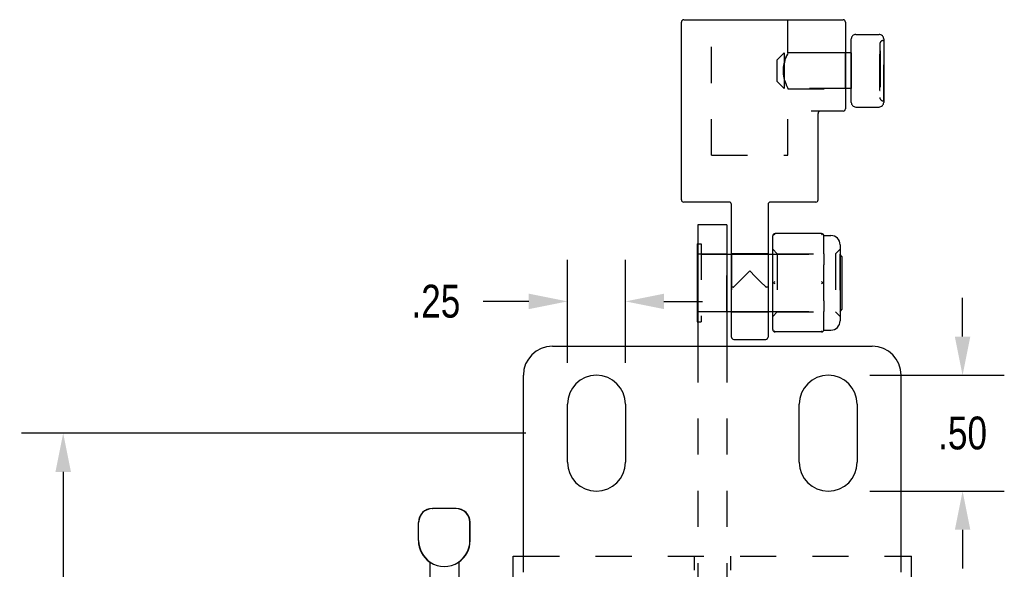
# Model space of a CAD drawing. Header units: inches. Extents: x 0 to 28.3, y 0 to 18.3.
# Tile 15 of 34: x 5.4 to 9.7, y 9.7 to 12.1. Entities that reach past the tile are written whole.
import ezdxf

# ---------------------------------------------------------------- set-up
doc = ezdxf.new("R2010")
doc.units = ezdxf.units.IN
doc.header["$LTSCALE"] = 1.558333
doc.header["$MEASUREMENT"] = 0
doc.header["$PDMODE"] = 3
doc.header["$PDSIZE"] = 0.3125
doc.linetypes.add('HIDDEN', pattern=[0.2, 0.1, -0.1])
doc.layers.get('0').update_dxf_attribs({"linetype": 'CONTINUOUS'})
doc.layers.get('Defpoints').update_dxf_attribs({"linetype": 'CONTINUOUS'})
doc.layers.add('DEFAULT_2', color=8, linetype='HIDDEN')
doc.layers.add('DIM', color=2, linetype='CONTINUOUS')
doc.styles.get("Standard").update_dxf_attribs({"font": 'txt', "width": 0.8})
doc.dimstyles.new('DIMSTYLE_1', dxfattribs={"dimtxt": 0.141667, "dimasz": 0.166667, "dimexe": 0.18, "dimexo": 0.0625, "dimgap": 0.09, "dimtad": 0, "dimtih": 1, "dimtoh": 1, "dimzin": 4, "dimdsep": 46, "dimtxsty": 'Standard', "dimblk": '_FILLED', "dimblk1": '_FILLED', "dimblk2": '_FILLED', "dimcen": 0.09, "dimadec": 0, "dimazin": 0, "dimtfac": 1, "dimtofl": 0, "dimtmove": 0, "dimatfit": 3, "dimldrblk": '_FILLED', "dimfxl": 0, "dimtolj": 1, "dimtzin": 4, "dimarcsym": 0})

# ---------------------------------------------------------------- blocks, each defined once
blk = doc.blocks.new('_FILLED')
at = {"color": 0, "linetype": 'ByBlock'}
blk.add_solid([(0, 0), (-1, 0.2), (-1, -0.2)], dxfattribs=at)
blk = doc.blocks.new('*D0')
at = {"layer": 'Defpoints', "color": 0, "linetype": 'Continuous', "lineweight": 0}
for p in [(7.6767, 10.2899), (5.6182, 6.0399), (7.6767, 6.0399)]:
    blk.add_point(p, dxfattribs=at)
at = {"layer": 'DIM', "color": 0, "linetype": 'Continuous', "lineweight": -2}
for p, q in [((7.6142, 10.2899), (5.4382, 10.2899)), ((5.6182, 10.1233), (5.6182, 8.3258)), ((5.6182, 6.2066), (5.6182, 8.0041)), ((7.6142, 6.0399), (5.4382, 6.0399))]:
    blk.add_line(p, q, dxfattribs=at)
at = {"layer": 'DIM', "color": 0, "linetype": 'Continuous', "lineweight": -2, "xscale": 0.1666666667, "yscale": 0.1666666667, "zscale": 0.1666666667}
for p, rotation in [((5.6182, 10.2899), 90), ((5.6182, 6.0399), 270)]:
    blk.add_blockref('_FILLED', p, dxfattribs=dict(at, rotation=rotation))
at = {"layer": 'DIM', "color": 0, "linetype": 'Continuous', "insert": (5.6182, 8.1649), "char_height": 0.14167, "attachment_point": 5}
blk.add_mtext('\\A1;4.25', dxfattribs=at)
blk = doc.blocks.new('*D2')
at = {"layer": 'Defpoints', "color": 0, "linetype": 'Continuous', "lineweight": 0}
for p in [(8.0434, 10.8586), (7.7934, 10.5316), (8.0434, 10.5316)]:
    blk.add_point(p, dxfattribs=at)
at = {"layer": 'DIM', "color": 0, "linetype": 'Continuous', "lineweight": -2}
for p, q in [((7.7934, 10.5941), (7.7934, 11.0386)), ((8.0434, 10.5941), (8.0434, 11.0386)), ((7.6267, 10.8586), (7.4293, 10.8586)), ((8.21, 10.8586), (8.3767, 10.8586))]:
    blk.add_line(p, q, dxfattribs=at)
at = {"layer": 'DIM', "color": 0, "linetype": 'Continuous', "lineweight": -2, "xscale": 0.1666666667, "yscale": 0.1666666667, "zscale": 0.1666666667}
blk.add_blockref('_FILLED', (7.7934, 10.8586), dxfattribs=at)
at = {"layer": 'DIM', "color": 0, "linetype": 'Continuous', "lineweight": -2, "xscale": 0.1666666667, "yscale": 0.1666666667, "zscale": 0.1666666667, "rotation": 180}
blk.add_blockref('_FILLED', (8.0434, 10.8586), dxfattribs=at)
at = {"layer": 'DIM', "color": 0, "linetype": 'Continuous', "insert": (7.2259, 10.8586), "char_height": 0.14167, "attachment_point": 5}
blk.add_mtext('\\A1;.25', dxfattribs=at)
blk = doc.blocks.new('*D3')
at = {"layer": 'Defpoints', "color": 0, "linetype": 'Continuous', "lineweight": 0}
for p in [(9.035, 10.5399), (9.035, 10.0399), (9.4981, 10.0399)]:
    blk.add_point(p, dxfattribs=at)
at = {"layer": 'DIM', "color": 0, "linetype": 'Continuous', "lineweight": -2}
for p, q in [((9.4981, 10.7066), (9.4981, 10.8733)), ((9.0975, 10.5399), (9.6781, 10.5399)), ((9.0975, 10.0399), (9.6781, 10.0399)), ((9.4981, 9.8733), (9.4981, 9.7066))]:
    blk.add_line(p, q, dxfattribs=at)
at = {"layer": 'DIM', "color": 0, "linetype": 'Continuous', "lineweight": -2, "xscale": 0.1666666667, "yscale": 0.1666666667, "zscale": 0.1666666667}
for p, rotation in [((9.4981, 10.5399), 270), ((9.4981, 10.0399), 90)]:
    blk.add_blockref('_FILLED', p, dxfattribs=dict(at, rotation=rotation))
at = {"layer": 'DIM', "color": 0, "linetype": 'Continuous', "insert": (9.4981, 10.2899), "char_height": 0.14167, "attachment_point": 5}
blk.add_mtext('\\A1;.50', dxfattribs=at)

msp = doc.modelspace()

# ---------------------------------------------------------------- linework, layer by layer
at = {"color": 7, "linetype": 'Continuous'}
for p, q in [((8.2849, 11.2969), (8.2849, 12.0639)), ((8.2949, 12.0739), (8.9829, 12.0739)), ((8.9929, 12.0639), (8.9929, 11.6899)), ((9.0179, 11.7172), (9.0179, 11.9907)), ((9.0379, 12.0107), (9.1379, 12.0107)), ((9.1579, 11.9907), (9.1579, 11.7172)), ((9.0179, 11.9304), (8.9929, 11.9304)), ((9.0179, 11.7774), (8.9929, 11.7774)), ((9.0379, 11.6972), (9.1379, 11.6972)), ((8.9829, 11.6799), (8.8454, 11.6799)), ((8.8749, 11.2969), (8.8749, 11.6699)), ((8.4909, 11.2869), (8.2949, 11.2869)), ((8.5009, 10.7049), (8.5009, 11.2769)), ((8.6589, 11.2769), (8.6589, 10.7049)), ((8.8649, 11.2869), (8.6689, 11.2869)), ((8.3559, 11.1889), (8.3559, 10.6649)), ((8.4809, 11.1889), (8.3559, 11.1889)), ((8.6789, 10.7367), (8.6789, 11.1411)), ((8.8899, 11.1511), (8.6889, 11.1511)), ((8.8997, 11.1429), (8.9299, 11.1429)), ((8.8999, 11.0636), (8.8999, 11.1411)), ((8.3529, 11.1074), (8.3529, 10.7704)), ((8.3529, 11.1074), (8.3559, 11.1074)), ((8.9699, 11.1029), (8.9699, 10.7749)), ((8.4809, 11.0629), (8.5009, 11.0629)), ((8.6589, 11.0629), (8.6789, 11.0629)), ((8.9779, 11.0529), (8.9699, 11.0609)), ((8.9779, 11.0529), (8.9779, 10.8249)), ((8.8999, 10.8614), (8.8999, 11.0164)), ((8.6789, 10.9389), (8.6839, 10.9389)), ((8.8949, 10.9389), (8.8999, 10.9389)), ((8.4809, 10.8149), (8.5009, 10.8149)), ((8.6589, 10.8149), (8.6789, 10.8149)), ((8.8999, 10.7367), (8.8999, 10.8143)), ((8.9779, 10.8249), (8.9699, 10.8169)), ((8.3529, 10.7704), (8.3559, 10.7704)), ((8.8899, 10.7267), (8.6889, 10.7267)), ((8.8997, 10.7349), (8.9299, 10.7349)), ((8.5109, 10.6949), (8.6489, 10.6949)), ((7.3114, 9.9649), (7.2129, 9.9649)), ((7.3238, 9.9637), (7.3114, 9.9649)), ((7.1506, 9.8264), (7.1506, 9.9049)), ((7.1516, 9.8264), (7.1516, 9.9049)), ((7.3726, 9.8264), (7.3726, 9.9049)), ((7.3736, 9.8264), (7.3736, 9.9049)), ((7.1996, 9.7341), (7.1996, 9.6649)), ((7.2015, 9.7341), (7.1996, 9.7341)), ((7.2015, 9.7341), (7.2015, 9.7329)), ((7.3228, 9.7341), (7.3228, 9.7329)), ((7.3246, 9.7341), (7.3228, 9.7341)), ((7.3246, 9.7341), (7.3246, 9.6649)), ((7.5589, 9.6649), (7.5589, 9.7589)), ((9.2779, 9.6649), (9.2779, 9.7589))]:
    msp.add_line(p, q, dxfattribs=at)
at = {"color": 8, "linetype": 'HIDDEN'}
for p, q in [((9.1559, 11.9839), (9.1579, 11.9839)), ((9.1579, 11.7239), (9.1579, 11.9839)), ((9.1409, 11.9689), (9.1409, 11.7389)), ((8.9929, 11.9304), (8.7279, 11.9304)), ((8.739, 11.9186), (8.7354, 11.909)), ((8.7421, 11.9259), (8.739, 11.9186)), ((8.7442, 11.9304), (8.7449, 11.9319)), ((8.7449, 11.9319), (8.9929, 11.9319)), ((8.9929, 11.7759), (8.9929, 11.9319)), ((9.0179, 11.9304), (9.0179, 11.7774)), ((8.7354, 11.7988), (8.7316, 11.8105)), ((8.9929, 11.7774), (8.7279, 11.7774)), ((8.739, 11.7893), (8.7421, 11.7819)), ((8.7421, 11.782), (8.7442, 11.7774)), ((8.7442, 11.7774), (8.7449, 11.7759)), ((8.7449, 11.7759), (8.9929, 11.7759)), ((9.1559, 11.7239), (9.1579, 11.7239)), ((8.3559, 10.8139), (8.3559, 11.0639)), ((8.3559, 11.0639), (8.4809, 11.0639)), ((8.5009, 11.0649), (8.5009, 10.8129)), ((8.5009, 11.0649), (8.6589, 11.0649)), ((8.6589, 11.0649), (8.6589, 10.8129)), ((8.4809, 10.8139), (8.3559, 10.8139)), ((8.5009, 10.8129), (8.6589, 10.8129))]:
    msp.add_line(p, q, dxfattribs=at)
at = {"color": 3, "linetype": 'Continuous'}
for p, q in [((8.4809, 11.1889), (8.4809, 10.6649)), ((7.7284, 10.6649), (9.1084, 10.6649)), ((7.6034, 9.6911), (7.6034, 10.5399)), ((9.2334, 9.6911), (9.2334, 10.5399)), ((7.7934, 10.1649), (7.7934, 10.4149)), ((8.0434, 10.4149), (8.0434, 10.1649)), ((8.7934, 10.1649), (8.7934, 10.4149)), ((9.0434, 10.4149), (9.0434, 10.1649)), ((7.5589, 9.7589), (7.6034, 9.7589)), ((9.2334, 9.7589), (9.2779, 9.7589))]:
    msp.add_line(p, q, dxfattribs=at)
at = {"linetype": 'HIDDEN'}
msp.add_line((8.4809, 10.8139), (8.4809, 11.0639), dxfattribs=at)
at = {"color": 8, "linetype": 'HIDDEN'}
for points in [[(8.7253, 11.8539), (8.7261, 11.8693), (8.7284, 11.8841), (8.7316, 11.8974)], [(8.7316, 11.8973), (8.7284, 11.884), (8.7261, 11.8693), (8.7253, 11.8539)], [(8.7316, 11.8973), (8.7354, 11.909), (8.739, 11.9186)], [(8.7449, 11.9319), (8.7442, 11.9305), (8.7421, 11.9258)], [(8.7253, 11.8539), (8.7261, 11.8385), (8.7284, 11.8238)], [(8.7316, 11.8104), (8.7284, 11.8238), (8.7261, 11.8385), (8.7253, 11.8539)], [(8.7316, 11.8104), (8.7354, 11.7988), (8.739, 11.7892)]]:
    msp.add_lwpolyline(points, dxfattribs=at)
at = {"color": 7, "linetype": 'Continuous'}
for points in [[(8.6889, 11.1461), (8.6872, 11.1475), (8.6855, 11.1487), (8.6839, 11.1498)], [(8.8949, 11.1498), (8.8933, 11.1487), (8.8916, 11.1475), (8.8899, 11.1461)], [(8.8999, 11.0636), (8.8997, 11.0488), (8.8997, 11.0328), (8.8999, 11.0164)], [(8.5799, 10.9899), (8.5565, 10.9665), (8.5335, 10.9435), (8.5109, 10.9209)], [(8.6489, 10.9209), (8.6263, 10.9435), (8.6033, 10.9665), (8.5799, 10.9899)], [(8.5085, 10.9197), (8.5045, 10.92), (8.5018, 10.9204), (8.5009, 10.9209)], [(8.5085, 10.9197), (8.5093, 10.9199), (8.5101, 10.9203), (8.5109, 10.9209)], [(8.6489, 10.9209), (8.6496, 10.9203), (8.6505, 10.9199), (8.6513, 10.9197)], [(8.6589, 10.9209), (8.6579, 10.9204), (8.6552, 10.92), (8.6513, 10.9197)], [(8.6839, 10.9389), (8.6855, 10.9407), (8.6872, 10.9424), (8.6889, 10.9439)], [(8.6889, 10.9339), (8.6872, 10.9355), (8.6855, 10.9371), (8.6839, 10.9389)], [(8.8899, 10.9439), (8.8916, 10.9424), (8.8933, 10.9407), (8.8949, 10.9389)], [(8.8949, 10.9389), (8.8933, 10.9371), (8.8916, 10.9355), (8.8899, 10.9339)], [(8.8999, 10.8614), (8.8997, 10.845), (8.8997, 10.829), (8.8999, 10.8143)], [(8.6839, 10.7281), (8.6855, 10.7291), (8.6872, 10.7303), (8.6889, 10.7317)], [(8.8899, 10.7317), (8.8916, 10.7303), (8.8933, 10.7291), (8.8949, 10.7281)], [(7.2129, 9.9649), (7.2004, 9.9637), (7.1878, 9.9598), (7.1759, 9.9529), (7.166, 9.9437), (7.1581, 9.932), (7.1532, 9.9186), (7.1516, 9.9049)], [(7.3726, 9.9049), (7.371, 9.9186), (7.3661, 9.932), (7.3583, 9.9437), (7.3483, 9.9529), (7.3365, 9.9598), (7.3238, 9.9637)]]:
    msp.add_lwpolyline(points, dxfattribs=at)
for centre, radius, start, end in [((8.2949, 12.0639), 0.01, 90, 180), ((8.9829, 12.0639), 0.01, 0, 90), ((9.0379, 11.9907), 0.02, 89.9997, 180), ((9.1379, 11.9907), 0.02, 0, 90.0003), ((8.9829, 11.6899), 0.01, 270, 360), ((9.0379, 11.7172), 0.02, 180, 270.0005), ((9.1379, 11.7172), 0.02, 269.9997, 360), ((8.8849, 11.6699), 0.01, 90, 180), ((8.2949, 11.2969), 0.01, 180, 270), ((8.4909, 11.2769), 0.01, 0.0293, 89.9842), ((8.6689, 11.2769), 0.01, 90.0158, 179.9707), ((8.8649, 11.2969), 0.01, 270, 360), ((8.6889, 11.1411), 0.01, 90, 180), ((8.8899, 11.1411), 0.01, 0, 90), ((8.9299, 11.1029), 0.04, 0, 90), ((8.9299, 10.7749), 0.04, 270, 360), ((8.5109, 10.7049), 0.01, 180, 270), ((8.6489, 10.7049), 0.01, 270, 360), ((8.6889, 10.7367), 0.01, 180, 270), ((8.8899, 10.7367), 0.01, 270, 360), ((7.2106, 9.9049), 0.06, 90, 180), ((7.3136, 9.9049), 0.06, 0, 90), ((7.2621, 9.8264), 0.1115, 180, 235.907), ((7.2621, 9.8264), 0.1105, 180, 236.6915), ((7.2621, 9.8264), 0.1105, 303.3085, 360), ((7.2621, 9.8264), 0.1115, 304.093, 360), ((7.2621, 9.8264), 0.1115, 237.033, 302.967)]:
    msp.add_arc(centre, radius, start, end, dxfattribs=at)
at = {"color": 8, "linetype": 'HIDDEN'}
for centre, start, end in [((9.1559, 11.9689), 90, 180), ((9.1559, 11.7389), 180, 270)]:
    msp.add_arc(centre, 0.015, start, end, dxfattribs=at)
at = {"color": 3, "linetype": 'Continuous'}
for centre, start, end in [((7.7284, 10.5399), 90, 180), ((9.1084, 10.5399), 0, 90), ((7.9184, 10.4149), 0, 180), ((8.9184, 10.4149), 0, 180), ((7.9184, 10.1649), 180, 360), ((8.9184, 10.1649), 180, 360)]:
    msp.add_arc(centre, 0.125, start, end, dxfattribs=at)
at = {"layer": 'DEFAULT_2', "color": 8, "linetype": 'HIDDEN'}
for p, q in [((8.4149, 11.4889), (8.4149, 12.0739)), ((8.7449, 11.9319), (8.7449, 12.0739)), ((9.1409, 11.7689), (9.1409, 11.9389)), ((9.1409, 11.9389), (9.1419, 11.9389)), ((9.1409, 11.9374), (9.1419, 11.9374)), ((9.1419, 11.9389), (9.1419, 11.7689)), ((8.6979, 11.9004), (8.7279, 11.9304)), ((8.6979, 11.8074), (8.6979, 11.9004)), ((8.7279, 11.9304), (8.7279, 11.7774)), ((9.1409, 11.8956), (9.1429, 11.8956)), ((9.1409, 11.8955), (9.1429, 11.8955)), ((9.1429, 11.8956), (9.1429, 11.8157)), ((9.1409, 11.8905), (9.1429, 11.8905)), ((9.1409, 11.8818), (9.1429, 11.8818)), ((9.1409, 11.8528), (9.1429, 11.8528)), ((9.1409, 11.8505), (9.1429, 11.8505)), ((9.1409, 11.8483), (9.1429, 11.8483)), ((9.1409, 11.8207), (9.1429, 11.8207)), ((9.1409, 11.8157), (9.1429, 11.8157)), ((8.6979, 11.8074), (8.7279, 11.7774)), ((8.7449, 11.4889), (8.7449, 11.7759)), ((9.1409, 11.7704), (9.1419, 11.7704)), ((9.1409, 11.7689), (9.1419, 11.7689)), ((8.4149, 11.4889), (8.7449, 11.4889)), ((8.3559, 11.1074), (8.3709, 11.1074)), ((8.3709, 11.1074), (8.3709, 10.7704)), ((8.3709, 11.0629), (8.4809, 11.0629)), ((8.5009, 11.0629), (8.6589, 11.0629)), ((8.6789, 11.0839), (8.6989, 11.0639)), ((8.6789, 11.0629), (8.9679, 11.0629)), ((8.6989, 11.0639), (8.6989, 10.8139)), ((8.6989, 11.0639), (8.9499, 11.0639)), ((8.9499, 11.0639), (8.9699, 11.0839)), ((8.9499, 11.0639), (8.9499, 10.8139)), ((8.9679, 11.0629), (8.9679, 10.8149)), ((8.9699, 11.0609), (8.9679, 11.0629)), ((8.3709, 10.8149), (8.4809, 10.8149)), ((8.5009, 10.8149), (8.6589, 10.8149)), ((8.6789, 10.8149), (8.9679, 10.8149)), ((8.6789, 10.7939), (8.6989, 10.8139)), ((8.6989, 10.8139), (8.9499, 10.8139)), ((8.9499, 10.8139), (8.9699, 10.7939)), ((8.9699, 10.8169), (8.9679, 10.8149)), ((8.3559, 10.7704), (8.3709, 10.7704)), ((8.3559, 10.6649), (8.3559, 9.3403)), ((7.2106, 9.9649), (7.2129, 9.9649)), ((7.3136, 9.9649), (7.3114, 9.9649)), ((8.3404, 9.7589), (8.3404, 9.6989)), ((8.4964, 9.7589), (8.4964, 9.6989))]:
    msp.add_line(p, q, dxfattribs=at)
at = {"layer": 'DEFAULT_2', "linetype": 'HIDDEN'}
for p, q in [((8.4809, 10.6649), (8.4809, 9.3403)), ((7.6034, 9.7589), (9.2334, 9.7589))]:
    msp.add_line(p, q, dxfattribs=at)

# ---------------------------------------------------------------- dimensions: what is measured, and where the dimension line sits
at = {"layer": 'DIM', "color": 2, "linetype": 'Continuous'}
dim = msp.add_linear_dim(base=(8.0434, 10.8586), p1=(7.7934, 10.5316), p2=(8.0434, 10.5316), dimstyle='DIMSTYLE_1', dxfattribs=at)
dim.commit()
dim.dimension.update_dxf_attribs({"geometry": '*D2', "text_midpoint": (7.2259, 10.8586), "dimtype": 160})
for base, p1, p2, picture, middle in [((9.4981, 10.0399), (9.035, 10.5399), (9.035, 10.0399), '*D3', (9.4981, 10.2899)), ((5.6182, 6.0399), (7.6767, 10.2899), (7.6767, 6.0399), '*D0', (5.6182, 8.1649))]:
    dim = msp.add_linear_dim(base=base, p1=p1, p2=p2, angle=270, dimstyle='DIMSTYLE_1', dxfattribs=at)
    dim.commit()
    dim.dimension.update_dxf_attribs({"geometry": picture, "text_midpoint": middle, "dimtype": 160})

doc.saveas('drawing.dxf')
